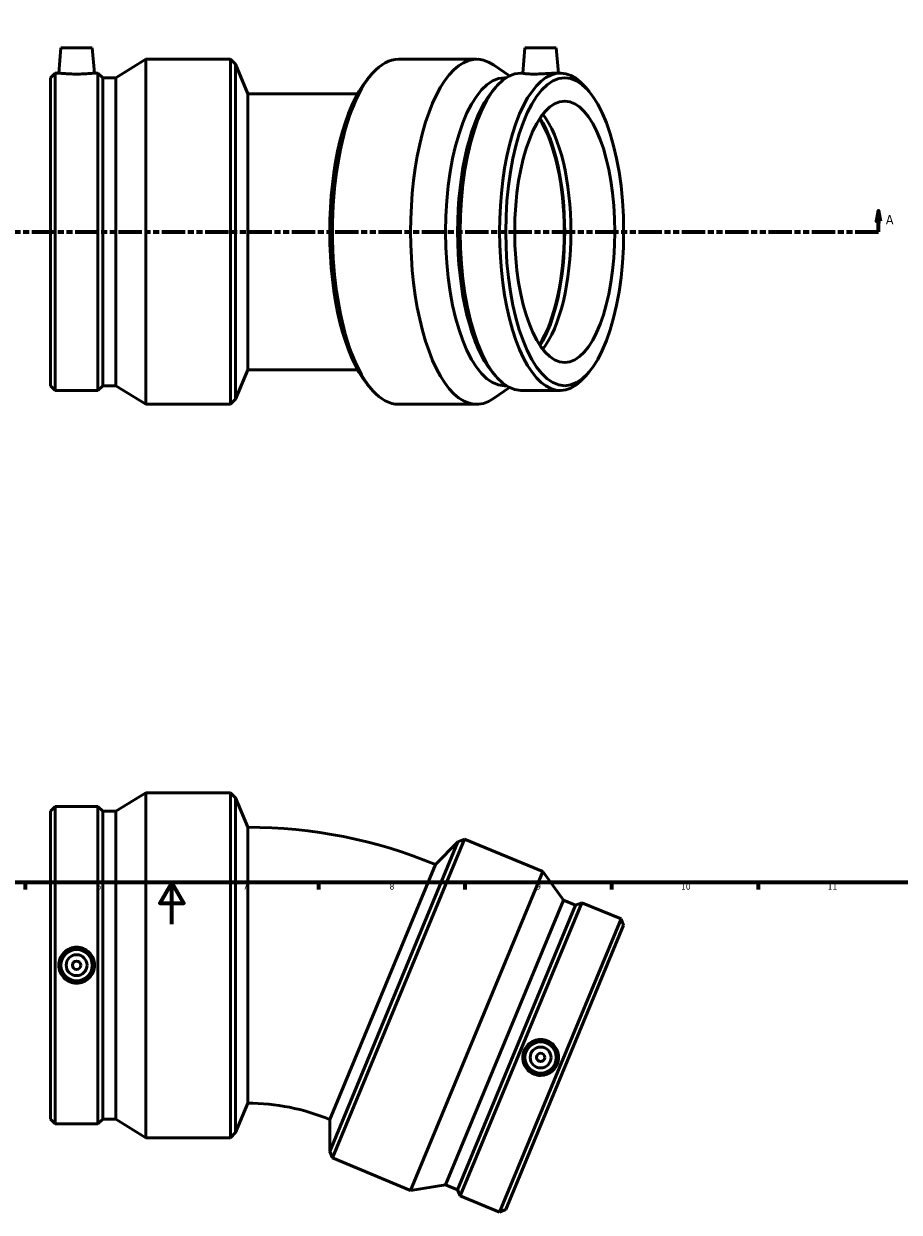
# Model space of a CAD drawing. Header units: millimetres. Extents: x -150 to 1128, y -138 to 965.
# Tile 3 of 5: x 350 to 768, y -138 to 431. Entities that reach past the tile are written whole.
import ezdxf

# ---------------------------------------------------------------- set-up
doc = ezdxf.new("R2010")
doc.units = ezdxf.units.MM
doc.linetypes.add('DOUBLE_DASH_CHAIN', pattern=[1.2403, 0.6614, -0.0827, 0.1654, -0.0827, 0.1654, -0.0827])
for name, color, linetype, lineweight in [('Border (ANSI)', 7, 'Continuous', 70), ('Section Line (ANSI)', 7, 'DOUBLE_DASH_CHAIN', 70), ('Visible (ANSI)', 7, 'Continuous', 50)]:
    doc.layers.add(name, color=color, linetype=linetype, lineweight=lineweight)
doc.styles.add('Label Text (ANSI)', font='tahoma.ttf')
doc.styles.add('Note Text (ANSI)', font='tahoma.ttf')

# ---------------------------------------------------------------- blocks, each defined once
blk = doc.blocks.new('Borders Default Border')
at = {"layer": 'Border (ANSI)'}
for p, q in [((350.42, 20), (350.42, 16.55)), ((490.58, 20), (490.58, 16.55)), ((560.67, 20), (560.67, 16.55)), ((630.75, 20), (630.75, 16.55)), ((700.83, 20), (700.83, 16.55))]:
    blk.add_line(p, q, dxfattribs=at)
at = {"layer": 'Border (ANSI)', "flags": 128}
for points in [[(20, 20), (20, 574), (821, 574), (821, 20), (20, 20)], [(420.5, 0), (420.5, 20), (414.73, 10), (426.27, 10), (420.5, 20)]]:
    blk.add_lwpolyline(points, dxfattribs=at)
at = {"layer": 'Border (ANSI)', "attachment_point": 7, "style": 'Note Text (ANSI)'}
for s, insert, char_height in [('6', (384.49, 16.49), 3.05), ('7', (454.6, 16.55), 3.05), ('8', (524.63, 16.48), 3.05), ('9', (594.7, 16.49), 3.05), ('10', (663.96, 16.49), 3.048), ('11', (734.04, 16.55), 3.048)]:
    blk.add_mtext(s, dxfattribs=dict(at, insert=insert, char_height=char_height))
blk = doc.blocks.new('2dTransSection0')
at = {"layer": 'Section Line (ANSI)', "linetype": 'Continuous'}
for p, q in [((250.08, 341.18), (249.08, 336.18)), ((250.08, 336.18), (250.08, 341.18)), ((251.08, 336.18), (250.08, 341.18)), ((758.38, 341.18), (757.38, 336.18)), ((758.38, 336.18), (758.38, 341.18)), ((759.38, 336.18), (758.38, 341.18)), ((249.08, 336.18), (251.08, 336.18)), ((250.08, 331.18), (250.08, 336.18)), ((757.38, 336.18), (759.38, 336.18)), ((758.38, 331.18), (758.38, 336.18)), ((250.08, 331.18), (261.19, 331.18)), ((747.26, 331.18), (758.38, 331.18))]:
    blk.add_line(p, q, dxfattribs=at)
at = {"layer": 'Section Line (ANSI)', "linetype": 'DOUBLE_DASH_CHAIN', "ltscale": 16.70245}
blk.add_line((250.08, 331.18), (758.38, 331.18), dxfattribs=at)
at = {"layer": 'Section Line (ANSI)', "linetype": 'Continuous', "flags": 128}
for points in [[(251.08, 336.18), (250.08, 341.18), (249.08, 336.18), (251.08, 336.18)], [(759.38, 336.18), (758.38, 341.18), (757.38, 336.18), (759.38, 336.18)]]:
    blk.add_lwpolyline(points, dxfattribs=at)
at = {"layer": 'Section Line (ANSI)'}
for points in [[(251.08, 336.18), (250.08, 341.18), (249.08, 336.18), (251.08, 336.18)], [(759.38, 336.18), (758.38, 341.18), (757.38, 336.18), (759.38, 336.18)]]:
    blk.add_solid(points, dxfattribs=at)
at = {"layer": 'Section Line (ANSI)', "char_height": 4.57, "attachment_point": 7, "style": 'Label Text (ANSI)'}
for insert in [(242.72, 334.68), (761.85, 334.68)]:
    blk.add_mtext('A', dxfattribs=dict(at, insert=insert))

msp = doc.modelspace()

# ---------------------------------------------------------------- linework, layer by layer
at = {"layer": 'Visible (ANSI)'}
for p, q in [((367.501, 419.177), (366.443, 407.077)), ((367.501, 419.177), (382.501, 419.177)), ((382.501, 419.177), (383.56, 407.077)), ((589.336, 419.177), (588.271, 407.007)), ((589.336, 419.177), (604.336, 419.177)), ((604.336, 419.177), (605.395, 407.077)), ((393.706, 404.8), (408.107, 413.677)), ((408.107, 248.677), (408.107, 413.677)), ((408.107, 413.677), (448.531, 413.677)), ((448.531, 248.677), (448.531, 413.677)), ((450.948, 411.261), (448.531, 413.677)), ((450.948, 251.094), (450.948, 411.261)), ((456.781, 397.177), (450.948, 411.261)), ((566.25, 413.677), (528.903, 413.677)), ((581.91, 405.699), (574.311, 410.943)), ((362.531, 404.8), (364.808, 407.077)), ((362.531, 257.554), (362.531, 404.8)), ((364.808, 255.277), (364.808, 407.077)), ((364.808, 407.077), (366.443, 407.077)), ((383.56, 407.077), (385.194, 407.077)), ((385.194, 255.277), (385.194, 407.077)), ((387.471, 404.8), (385.194, 407.077)), ((387.471, 257.554), (387.471, 404.8)), ((387.471, 404.8), (393.706, 404.8)), ((393.706, 257.554), (393.706, 404.8)), ((513.977, 404.068), (515.826, 406.267)), ((580.358, 404.8), (579.555, 404.8)), ((588.278, 407.077), (587.419, 407.077)), ((606.253, 407.077), (604.743, 407.077)), ((573.645, 398.188), (575.388, 400.26)), ((620.027, 398.188), (618.284, 400.26)), ((456.781, 397.177), (456.781, 265.177)), ((509.313, 397.177), (456.781, 397.177)), ((456.781, 265.177), (450.948, 251.094)), ((456.781, 265.177), (509.313, 265.177)), ((573.645, 264.167), (575.388, 262.095)), ((620.027, 264.167), (618.284, 262.095)), ((362.531, 257.554), (364.808, 255.277)), ((387.471, 257.554), (385.194, 255.277)), ((387.471, 257.554), (393.706, 257.554)), ((393.706, 257.554), (408.107, 248.677)), ((513.977, 258.287), (515.826, 256.088)), ((581.91, 256.655), (574.311, 251.412)), ((580.358, 257.554), (579.555, 257.554)), ((364.808, 255.277), (385.194, 255.277)), ((450.948, 251.094), (448.531, 248.677)), ((606.253, 255.277), (587.419, 255.277)), ((408.107, 248.677), (448.531, 248.677)), ((566.25, 248.677), (528.903, 248.677)), ((393.706, 54.029), (408.107, 62.906)), ((408.107, -102.094), (408.107, 62.906)), ((408.107, 62.906), (448.531, 62.906)), ((448.531, -102.094), (448.531, 62.906)), ((450.948, 60.489), (448.531, 62.906)), ((450.948, -99.678), (450.948, 60.489)), ((456.781, 46.406), (450.948, 60.489)), ((362.531, 54.029), (364.808, 56.306)), ((362.531, -93.217), (362.531, 54.029)), ((364.808, -95.494), (364.808, 56.306)), ((364.808, 56.306), (385.194, 56.306)), ((385.194, -95.494), (385.194, 56.306)), ((387.471, 54.029), (385.194, 56.306)), ((387.471, -93.217), (387.471, 54.029)), ((387.471, 54.029), (393.706, 54.029)), ((393.706, -93.217), (393.706, 54.029)), ((456.781, 46.406), (456.781, -85.594)), ((560.475, 40.639), (497.332, -111.801)), ((557.318, 39.331), (560.475, 40.639)), ((597.822, 25.169), (560.475, 40.639)), ((557.318, 39.331), (496.024, -108.644)), ((546.538, 28.552), (557.318, 39.331)), ((496.024, -93.4), (546.538, 28.552)), ((597.822, 25.169), (534.679, -127.271)), ((607.729, 11.457), (597.822, 25.169)), ((607.729, 11.457), (551.381, -124.581)), ((613.49, 9.071), (607.729, 11.457)), ((613.49, 9.071), (557.141, -126.967)), ((616.465, 10.303), (558.373, -129.942)), ((613.49, 9.071), (616.465, 10.303)), ((635.299, 2.502), (616.465, 10.303)), ((635.299, 2.502), (577.208, -137.743)), ((636.531, -0.473), (635.299, 2.502)), ((636.531, -0.473), (580.183, -136.511)), ((456.781, -85.594), (450.948, -99.678)), ((362.531, -93.217), (364.808, -95.494)), ((364.808, -95.494), (385.194, -95.494)), ((387.471, -93.217), (385.194, -95.494)), ((387.471, -93.217), (393.706, -93.217)), ((393.706, -93.217), (408.107, -102.094)), ((496.024, -93.4), (496.024, -108.644)), ((408.107, -102.094), (448.531, -102.094)), ((450.948, -99.678), (448.531, -102.094)), ((496.024, -108.644), (497.332, -111.801)), ((534.679, -127.271), (497.332, -111.801)), ((551.381, -124.581), (534.679, -127.271)), ((557.141, -126.967), (551.381, -124.581)), ((557.141, -126.967), (558.373, -129.942)), ((577.208, -137.743), (558.373, -129.942)), ((580.183, -136.511), (577.208, -137.743))]:
    msp.add_line(p, q, dxfattribs=at)
for centre, radius in [((375.001, -19.594), 7.5), ((375.001, -19.594), 5), ((375.001, -19.594), 2), ((596.836, -63.72), 7.5), ((596.836, -63.72), 5), ((596.836, -63.72), 2)]:
    msp.add_circle(centre, radius, dxfattribs=at)
for radius in [234.547, 102.547]:
    msp.add_arc((456.781, -188.141), radius, 67.5, 90, dxfattribs=at)
for centre, major_axis, start_param, end_param in [((566.25, 331.177), (0, -82.5), 2.8834067, 6.5413713), ((528.903, 331.177), (0, -82.5), 3.1415927, 6.2831853), ((606.253, 331.177), (0, -75.9), 2.7145141, 6.7102639), ((526.671, 331.177), (0, 80.084), 0.4270786, 2.7145141), ((579.555, 331.177), (0, -73.623), 3.1415927, 6.2831853), ((587.419, 331.177), (0, -75.9), 3.1415927, 6.2831853), ((585.315, 331.177), (0, 73.623), 0.4270786, 2.7145141), ((587.419, 331.177), (0, -62.5), 0.4530463, 2.6885463), ((584.162, 331.177), (0, -62.5), 0.5303151, 2.6112776), ((584.162, 331.177), (0, -63.249), 0.5370404, 2.6045523)]:
    msp.add_ellipse(centre, major_axis=major_axis, ratio=0.3826834, start_param=start_param, end_param=end_param, dxfattribs=at)
for major_axis in [(0, -73.623), (0, -62.5)]:
    msp.add_ellipse((608.357, 331.177), major_axis=major_axis, ratio=0.3826834, dxfattribs=at)
for points, knots in [([(383.56, 407.077), (383.56, 407.077), (383.346, 407.052), (382.476, 406.96), (381.82, 406.895), (380.304, 406.773), (379.341, 406.707), (377.23, 406.614), (376.08, 406.588), (373.922, 406.588), (372.773, 406.614), (370.661, 406.707), (369.699, 406.773), (368.182, 406.895), (367.526, 406.96), (366.656, 407.052), (366.443, 407.077), (366.443, 407.077)], [1.2939873, 1.2939873, 1.2939873, 1.2939873, 1.6172977, 1.6172977, 1.940608, 1.940608, 2.2642914, 2.2642914, 2.5879747, 2.5879747, 2.911658, 2.911658, 3.2353413, 3.2353413, 3.5586516, 3.5586516, 3.881962, 3.881962, 3.881962, 3.881962]), ([(593.545, 406.588), (592.548, 406.588), (591.569, 406.614), (589.956, 406.707), (589.321, 406.773), (588.505, 406.895), (588.268, 406.96), (588.271, 407.006), (588.271, 407.006), (588.271, 407.007)], [0, 0, 0, 0, 0.32368331, 0.32368331, 0.64736661, 0.64736661, 0.97067697, 0.97067697, 0.97143281, 0.97143281, 0.97143281, 0.97143281]), ([(604.743, 407.077), (604.331, 407.077), (603.693, 407.052), (602.08, 406.96), (601.104, 406.895), (599.118, 406.773), (597.975, 406.707), (595.687, 406.614), (594.541, 406.588), (593.545, 406.588)], [3.881962, 3.881962, 3.881962, 3.881962, 4.2052723, 4.2052723, 4.5285827, 4.5285827, 4.852266, 4.852266, 5.1759493, 5.1759493, 5.1759493, 5.1759493]), ([(375.001, -10.993), (376.08, -10.993), (377.23, -11.21), (379.341, -12.092), (380.304, -12.757), (381.82, -14.285), (382.476, -15.251), (383.346, -17.367), (383.56, -18.517), (383.56, -20.672), (383.346, -21.821), (382.476, -23.937), (381.82, -24.903), (380.304, -26.432), (379.341, -27.096), (377.23, -27.978), (376.08, -28.196), (373.922, -28.196), (372.773, -27.978), (370.661, -27.096), (369.699, -26.432), (368.182, -24.903), (367.526, -23.937), (366.656, -21.821), (366.443, -20.672), (366.443, -18.517), (366.656, -17.367), (367.526, -15.251), (368.182, -14.285), (369.699, -12.757), (370.661, -12.092), (372.773, -11.21), (373.922, -10.993), (375.001, -10.993)], [0, 0, 0, 0, 0.3236833, 0.3236833, 0.6473666, 0.6473666, 0.970677, 0.970677, 1.2939873, 1.2939873, 1.6172977, 1.6172977, 1.940608, 1.940608, 2.2642914, 2.2642914, 2.5879747, 2.5879747, 2.911658, 2.911658, 3.2353413, 3.2353413, 3.5586516, 3.5586516, 3.881962, 3.881962, 4.2052723, 4.2052723, 4.5285827, 4.5285827, 4.852266, 4.852266, 5.1759493, 5.1759493, 5.1759493, 5.1759493]), ([(593.545, -71.667), (592.548, -71.254), (591.569, -70.613), (589.956, -68.99), (589.321, -68.008), (588.505, -66.015), (588.268, -64.872), (588.274, -62.584), (588.517, -61.44), (589.341, -59.449), (589.979, -58.469), (591.592, -56.847), (592.568, -56.206), (594.554, -55.374), (595.697, -55.128), (597.986, -55.122), (599.131, -55.36), (601.125, -56.186), (602.103, -56.827), (603.717, -58.45), (604.351, -59.432), (605.167, -61.425), (605.404, -62.568), (605.398, -64.856), (605.156, -66), (604.331, -67.991), (603.693, -68.971), (602.08, -70.593), (601.104, -71.234), (599.118, -72.066), (597.975, -72.312), (595.687, -72.318), (594.541, -72.08), (593.545, -71.667)], [0, 0, 0, 0, 0.3236833, 0.3236833, 0.6473666, 0.6473666, 0.970677, 0.970677, 1.2939873, 1.2939873, 1.6172977, 1.6172977, 1.940608, 1.940608, 2.2642914, 2.2642914, 2.5879747, 2.5879747, 2.911658, 2.911658, 3.2353413, 3.2353413, 3.5586516, 3.5586516, 3.881962, 3.881962, 4.2052723, 4.2052723, 4.5285827, 4.5285827, 4.852266, 4.852266, 5.1759493, 5.1759493, 5.1759493, 5.1759493])]:
    msp.add_open_spline(points, degree=3, knots=knots, dxfattribs=at)

# ---------------------------------------------------------------- block references
msp.add_blockref('Borders Default Border', (0, 0))
at = {"layer": 'Section Line (ANSI)'}
msp.add_blockref('2dTransSection0', (0, 0), dxfattribs=at)

doc.saveas('drawing.dxf')
